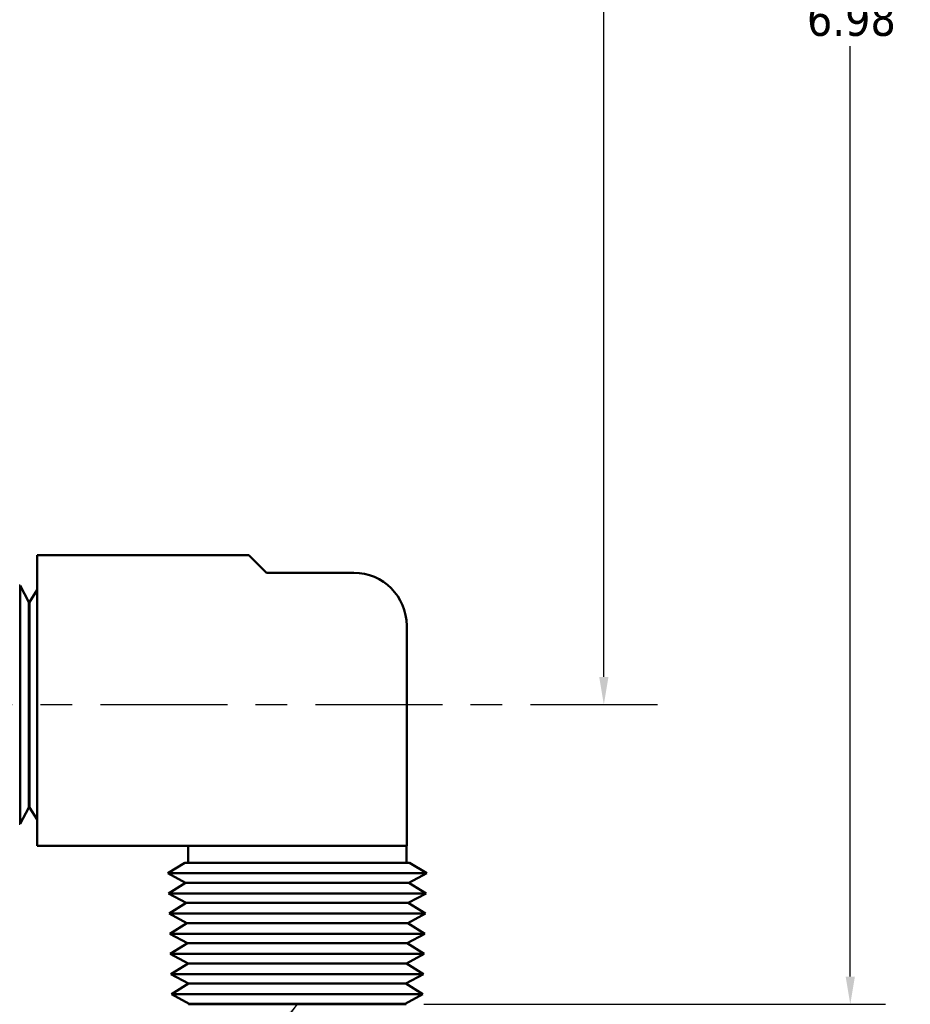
# Model space of a CAD drawing. Header units: inches. Extents: x 0.1 to 33.9, y 0.6 to 21.4.
# Tile 22 of 82: x 15.6 to 18.7, y 4.6 to 8.1. Entities that reach past the tile are written whole.
import ezdxf

# ---------------------------------------------------------------- set-up
doc = ezdxf.new("R2010")
doc.units = ezdxf.units.IN
doc.header["$MEASUREMENT"] = 0
doc.linetypes.add('CHAIN', pattern=[0.7087, 0.4724, -0.0591, 0.1181, -0.0591])
for name, color, linetype, lineweight in [('Centerline (ANSI)', 7, 'Continuous', 25), ('Dimension (ANSI)', 7, 'Continuous', 25), ('Symbol (ANSI)', 7, 'Continuous', 25), ('Visible (ANSI)', 7, 'Continuous', 50)]:
    doc.layers.add(name, color=color, linetype=linetype, lineweight=lineweight)
doc.styles.add('Note Text (ANSI)', font='tahoma.ttf')
doc.dimstyles.new('Default (ANSI)', dxfattribs={"dimtxt": 0.12, "dimasz": 0.098425, "dimexe": 0.125, "dimexo": 0.0625, "dimgap": 0.031496, "dimtad": 0, "dimtih": 1, "dimtoh": 1, "dimrnd": 1e-08, "dimzin": 4, "dimdsep": 46, "dimtxsty": 'Note Text (ANSI)', "dimcen": 0.09, "dimdle": 0.393701, "dimclrd": 256, "dimclre": 256, "dimclrt": 256, "dimadec": 0, "dimazin": 1, "dimtfac": 1, "dimtofl": 0, "dimtmove": 0, "dimatfit": 3, "dimfxl": 1, "dimtolj": 1, "dimtzin": 4, "dimlwd": -1, "dimlwe": -1, "dimarcsym": 0})
doc.dimstyles.new('Default (ANSI)$7', dxfattribs={"dimtxt": 0.12, "dimasz": 0.098425, "dimexe": 0.125, "dimexo": 0.0625, "dimgap": 0.031496, "dimtad": 0, "dimtih": 1, "dimtoh": 1, "dimrnd": 1e-08, "dimzin": 4, "dimdsep": 46, "dimtxsty": 'Note Text (ANSI)', "dimcen": 0.09, "dimdle": 0.393701, "dimclrd": 256, "dimclre": 256, "dimclrt": 256, "dimadec": 0, "dimazin": 1, "dimtfac": 1, "dimtofl": 0, "dimtmove": 0, "dimatfit": 3, "dimfxl": 1, "dimtolj": 1, "dimtzin": 4, "dimlwd": -1, "dimlwe": -1, "dimarcsym": 0})

# ---------------------------------------------------------------- blocks, each defined once
blk = doc.blocks.new('*D7')
at = {"layer": 'Defpoints', "color": 0, "transparency": 16777216}
for p in [(9.9454, 11.5564), (17.6262, 11.5564), (17.8161, 5.6379)]:
    blk.add_point(p, dxfattribs=at)
at = {"layer": 'Dimension (ANSI)', "transparency": 16777216}
for p, q in [((10.0079, 11.5564), (17.7512, 11.5564)), ((17.6262, 11.4579), (17.6262, 8.6911)), ((17.6262, 5.7363), (17.6262, 8.5031))]:
    blk.add_line(p, q, dxfattribs=at)
for points in [[(17.6098, 11.4579), (17.6426, 11.4579), (17.6262, 11.5564)], [(17.6098, 5.7363), (17.6426, 5.7363), (17.6262, 5.6379)]]:
    blk.add_solid(points, dxfattribs=at)
at = {"layer": 'Dimension (ANSI)', "transparency": 16777216, "insert": (17.4746, 8.6596), "char_height": 0.12, "attachment_point": 1, "style": 'Note Text (ANSI)'}
blk.add_mtext('\\A1;5.92', dxfattribs=at)
blk = doc.blocks.new('*D8')
at = {"layer": 'Defpoints', "color": 0, "transparency": 16777216}
for p in [(9.9454, 11.5564), (18.5, 11.5564), (16.9252, 4.5759)]:
    blk.add_point(p, dxfattribs=at)
at = {"layer": 'Dimension (ANSI)', "transparency": 16777216}
for p, q in [((10.0079, 11.5564), (18.625, 11.5564)), ((18.5, 11.4579), (18.5, 8.1604)), ((18.5, 4.6743), (18.5, 7.9719)), ((16.9877, 4.5759), (18.625, 4.5759))]:
    blk.add_line(p, q, dxfattribs=at)
for points in [[(18.4836, 11.4579), (18.5164, 11.4579), (18.5, 11.5564)], [(18.4836, 4.6743), (18.5164, 4.6743), (18.5, 4.5759)]]:
    blk.add_solid(points, dxfattribs=at)
at = {"layer": 'Dimension (ANSI)', "transparency": 16777216, "insert": (18.3463, 8.1289), "char_height": 0.12, "attachment_point": 1, "style": 'Note Text (ANSI)'}
blk.add_mtext('\\A1;6.98', dxfattribs=at)

msp = doc.modelspace()

# ---------------------------------------------------------------- linework, layer by layer
at = {"layer": 'Centerline (ANSI)', "linetype": 'CHAIN', "ltscale": 0.952448}
msp.add_line((17.8161, 5.6379), (5.9769, 5.6379), dxfattribs=at)
at = {"layer": 'Visible (ANSI)'}
for p, q in [((15.6172, 5.1379), (15.6172, 6.1679)), ((15.6172, 6.1679), (16.3672, 6.1679)), ((16.3672, 6.1679), (16.4297, 6.1054)), ((16.4297, 6.1054), (16.7397, 6.1054)), ((15.5563, 6.0599), (15.5536, 6.0599)), ((15.5563, 6.0599), (15.5563, 5.2159)), ((15.5875, 6.0017), (15.5563, 6.0599)), ((15.5902, 6.0016), (15.6172, 6.0451)), ((15.5875, 6.0017), (15.5875, 5.274)), ((15.5902, 6.0016), (15.5875, 6.0017)), ((15.5902, 6.0016), (15.5902, 5.2741)), ((16.9272, 5.9179), (16.9272, 5.1379)), ((15.5875, 5.274), (15.5563, 5.2159)), ((15.5902, 5.2741), (15.5875, 5.274)), ((15.5902, 5.2741), (15.6172, 5.2307)), ((15.5563, 5.2159), (15.5536, 5.2158)), ((16.9272, 5.1379), (15.6172, 5.1379)), ((16.1522, 5.0779), (16.1522, 5.1379)), ((16.9262, 5.0779), (16.9262, 5.1379)), ((16.141, 5.0779), (16.0803, 5.0403)), ((16.9373, 5.0779), (16.141, 5.0779)), ((16.9373, 5.0779), (16.998, 5.0403)), ((16.998, 5.0403), (16.0803, 5.0403)), ((16.1432, 5.0064), (16.0803, 5.0403)), ((16.9351, 5.0064), (16.998, 5.0403)), ((16.1432, 5.0064), (16.0825, 4.9688)), ((16.9351, 5.0064), (16.1432, 5.0064)), ((16.9351, 5.0064), (16.9958, 4.9688)), ((16.9958, 4.9688), (16.0825, 4.9688)), ((16.1454, 4.935), (16.0825, 4.9688)), ((16.9329, 4.935), (16.9958, 4.9688)), ((16.1454, 4.935), (16.0847, 4.8974)), ((16.9329, 4.935), (16.1454, 4.935)), ((16.9329, 4.935), (16.9937, 4.8974)), ((16.9937, 4.8974), (16.0847, 4.8974)), ((16.1476, 4.8636), (16.0847, 4.8974)), ((16.9307, 4.8636), (16.9937, 4.8974)), ((16.1476, 4.8636), (16.0869, 4.826)), ((16.9307, 4.8636), (16.1476, 4.8636)), ((16.9307, 4.8636), (16.9915, 4.826)), ((16.9915, 4.826), (16.0869, 4.826)), ((16.1498, 4.7922), (16.0869, 4.826)), ((16.9286, 4.7922), (16.9915, 4.826)), ((16.1498, 4.7922), (16.089, 4.7546)), ((16.9286, 4.7922), (16.1498, 4.7922)), ((16.9286, 4.7922), (16.9893, 4.7546)), ((16.9893, 4.7546), (16.089, 4.7546)), ((16.152, 4.7207), (16.089, 4.7546)), ((16.9264, 4.7207), (16.9893, 4.7546)), ((16.152, 4.7207), (16.0912, 4.6831)), ((16.9264, 4.7207), (16.152, 4.7207)), ((16.9264, 4.7207), (16.9871, 4.6831)), ((16.9871, 4.6831), (16.0912, 4.6831)), ((16.1541, 4.6493), (16.0912, 4.6831)), ((16.9242, 4.6493), (16.9871, 4.6831)), ((16.1541, 4.6493), (16.0934, 4.6117)), ((16.9242, 4.6493), (16.1541, 4.6493)), ((16.9242, 4.6493), (16.9849, 4.6117)), ((16.9849, 4.6117), (16.0934, 4.6117)), ((16.1563, 4.5779), (16.0934, 4.6117)), ((16.922, 4.5779), (16.9849, 4.6117)), ((16.1563, 4.5779), (16.1531, 4.5759)), ((16.1531, 4.5759), (16.9252, 4.5759)), ((16.922, 4.5779), (16.1563, 4.5779)), ((16.922, 4.5779), (16.9252, 4.5759))]:
    msp.add_line(p, q, dxfattribs=at)
msp.add_arc((16.7397, 5.9179), 0.1875, 0, 90, dxfattribs=at)

# ---------------------------------------------------------------- dimensions: what is measured, and where the dimension line sits
at = {"layer": 'Dimension (ANSI)'}
for base, p1, override, picture, middle in [((17.6262, 11.5564), (17.8161, 5.6379), {"dimgap": 0.031496, "dimdec": 2, "dimse1": 1, "dimtol": 0, "dimlim": 0, "dimtp": 0, "dimtm": 0, "dimtdec": 2, "dimatfit": 1}, '*D7', (17.6262, 8.5971)), ((18.5, 11.5564), (16.9252, 4.5759), {"dimgap": 0.031496, "dimdec": 2, "dimtol": 0, "dimlim": 0, "dimtp": 0, "dimtm": 0, "dimtdec": 2, "dimatfit": 1}, '*D8', (18.5, 8.0661))]:
    dim = msp.add_linear_dim(base=base, p1=p1, p2=(9.9454, 11.5564), angle=90, dimstyle='Default (ANSI)', override=override, dxfattribs=at)
    dim.commit()
    dim.dimension.update_dxf_attribs({"geometry": picture, "text_midpoint": middle, "dimtype": 160})

# ---------------------------------------------------------------- leaders
at = {"layer": 'Symbol (ANSI)', "annotation_type": 0, "has_hookline": 1, "hookline_direction": 1, "text_width": 1.4312}
msp.add_leader([(16.5392, 4.5759), (15.6847, 3.4735), (15.5863, 3.4735)], dimstyle='Default (ANSI)$7', override={"dimtad": 0}, dxfattribs=at)

doc.saveas('drawing.dxf')
